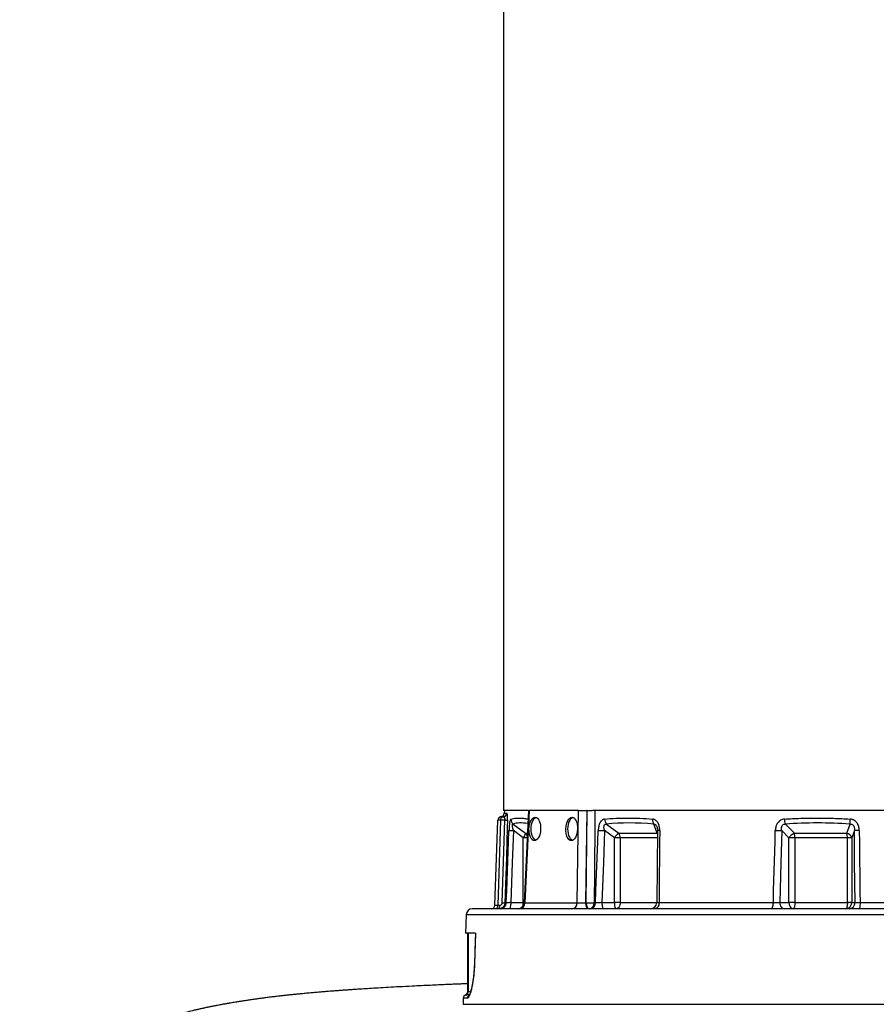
# Model space of a CAD drawing. Header units: millimetres. Extents: x 5407 to 15347, y 2145 to 17923.
# Tile 4 of 13: x 5407 to 8894, y 6023 to 10034. Entities that reach past the tile are written whole.
import ezdxf

# ---------------------------------------------------------------- set-up
doc = ezdxf.new("R2010")
doc.units = ezdxf.units.MM
doc.header["$LTSCALE"] = 5

msp = doc.modelspace()

# ---------------------------------------------------------------- linework, layer by layer
at = {"color": 7, "linetype": 'Continuous', "lineweight": 25}
for p, q in [((7376.9, 14387.6), (7376.9, 6812.6)), ((7368.9, 6787.6), (7375.2, 6787.6)), ((7478, 6812.6), (7376.9, 6812.6)), ((7380.1, 6812.6), (7379.7, 6802.1)), ((7478, 6812.6), (7460.1, 6436.4)), ((7481.4, 6812.6), (7463.5, 6436.8)), ((7478, 6812.6), (7481.4, 6812.6)), ((7681.4, 6812.6), (7481.4, 6812.6)), ((7676.6, 6436.8), (7681.4, 6812.6)), ((7681.4, 6812.6), (7715.5, 6812.6)), ((7715.5, 6812.6), (7710.7, 6436.8)), ((7713.3, 6436.8), (7716.6, 6812.6)), ((7716.6, 6812.6), (7715.5, 6812.6)), ((10816.9, 6812.6), (7738.8, 6812.6)), ((7341.9, 6427.1), (7353.9, 6773.2)), ((7365, 6773.2), (7353, 6427.1)), ((7381.9, 6773.2), (7365, 6773.2)), ((7371.3, 6436.8), (7381.9, 6773.2)), ((7416, 6757.7), (7465.9, 6720.1)), ((7795.8, 6757.7), (7845.7, 6720.1)), ((8002.1, 6720.1), (7988.7, 6757.7)), ((8524.3, 6757.7), (8560.8, 6720.1)), ((8774.4, 6720.1), (8787.7, 6757.7)), ((7456.9, 6701), (7417.1, 6730.9)), ((7456.9, 6437.6), (7456.9, 6701)), ((7827.9, 6701), (7788.1, 6730.9)), ((7827.9, 6437.6), (7827.9, 6701)), ((7852, 6701), (7827.9, 6701)), ((7845.7, 6720.1), (8002.1, 6720.1)), ((7852, 6701), (7852, 6437.6)), ((8003.4, 6731.2), (8000.5, 6437.4)), ((8538.9, 6701), (8509.8, 6730.9)), ((8538.9, 6437.6), (8538.9, 6701)), ((8563.1, 6701), (8538.9, 6701)), ((8560.8, 6720.1), (8774.4, 6720.1)), ((8776.7, 6701), (8563.1, 6701)), ((8563.1, 6701), (8563.1, 6437.6)), ((8776.7, 6437.6), (8776.7, 6701)), ((8794.4, 6701), (8776.7, 6701)), ((8805, 6730.9), (8794.4, 6701)), ((8794.4, 6701), (8794.4, 6437.6)), ((7353, 6427.1), (7360.9, 6427.1)), ((7387.9, 6436.8), (7382.3, 6436.8)), ((7406.2, 6437.6), (7456.9, 6437.6)), ((7463.5, 6436.8), (7676.6, 6436.8)), ((7710.7, 6436.8), (7713.3, 6436.8)), ((7751.3, 6436.8), (7745.3, 6436.8)), ((7777.2, 6437.6), (7827.9, 6437.6)), ((7852, 6437.6), (7827.9, 6437.6)), ((8475.2, 6436.8), (8009.7, 6436.8)), ((8501.9, 6437.6), (8538.9, 6437.6)), ((8563.1, 6437.6), (8538.9, 6437.6)), ((8563.1, 6437.6), (8776.7, 6437.6)), ((8794.4, 6437.6), (8776.7, 6437.6)), ((8794.4, 6437.6), (8807.9, 6437.6)), ((9365.7, 6436.8), (8828.2, 6436.8)), ((7224.6, 6388.5), (7221.9, 6312.6)), ((10749, 6412.6), (7249.6, 6412.6)), ((7262.8, 6312.6), (7221.9, 6312.6)), ((7231.9, 6073.7), (7231.9, 6312.6)), ((7232.2, 6312.6), (7232.2, 6073.8)), ((7262.5, 6312.6), (7258.2, 6188.1)), ((7262.5, 6312.6), (7262.8, 6312.6)), ((7212.7, 6048.2), (7211.8, 6023.4))]:
    msp.add_line(p, q, dxfattribs=at)
at = {"color": 8, "linetype": 'Continuous', "lineweight": 25}
for p, q in [((7367.1, 6787.7), (7367.2, 6787.7)), ((7379.7, 6802.1), (7390.1, 6802.1)), ((7472.7, 6701), (7456.9, 6701)), ((7465.9, 6720.1), (7473.6, 6720.1)), ((8003.1, 6701), (7852, 6701)), ((8002.1, 6720.1), (8003.5, 6718.3)), ((7460.2, 6437.6), (7456.9, 6437.6)), ((7852, 6437.6), (8000.5, 6437.6)), ((10969.3, 6388.5), (7224.6, 6388.5)), ((7211.8, 6023.4), (9096.9, 6023.4)), ((7229.6, 6048.2), (7212.7, 6048.2))]:
    msp.add_line(p, q, dxfattribs=at)
at = {"color": 7, "linetype": 'Continuous', "lineweight": 25, "flags": 128}
for points in [[(7489.1, 6737.6), (7489.6, 6746.9), (7491, 6755.8), (7493.1, 6764), (7496.1, 6771.2), (7499.7, 6777.1), (7503.8, 6781.5), (7508.3, 6784.2), (7509.2, 6784.6)], [(7639.1, 6737.6), (7639.6, 6746.9), (7641, 6755.8), (7643.1, 6764), (7646.1, 6771.2), (7649.7, 6777.1), (7653.8, 6781.5), (7658.3, 6784.2), (7659.2, 6784.6)], [(7748.7, 6812.6), (7748.2, 6762.7), (7746.5, 6562.9), (7745.3, 6436.8)], [(7392.9, 6773.2), (7391.9, 6743.2), (7388.2, 6623.3), (7382.3, 6436.8)], [(7507.8, 6691.2), (7503.8, 6693.7), (7499.7, 6698.1), (7496.1, 6704), (7493.1, 6711.2), (7491, 6719.5), (7489.6, 6728.4), (7489.1, 6737.6)], [(7657.8, 6691.2), (7653.8, 6693.7), (7649.7, 6698.1), (7646.1, 6704), (7643.1, 6711.2), (7641, 6719.5), (7639.6, 6728.4), (7639.1, 6737.6)], [(7387.9, 6436.8), (7389.8, 6486.7), (7397.2, 6686.6), (7398.9, 6731.8)], [(7398.9, 6731.8), (7399.7, 6731.7), (7401, 6731.7), (7402.8, 6731.6), (7405, 6731.4), (7407.6, 6731.3), (7410.5, 6731.2), (7413.7, 6731.1), (7417.1, 6730.9)], [(7417.1, 6730.9), (7412.2, 6599.7), (7406.2, 6437.6)], [(7751.3, 6436.8), (7753.1, 6486.7), (7760.5, 6686.6), (7762.2, 6731.8)], [(7762.2, 6731.8), (7764.7, 6731.7), (7767.5, 6731.7), (7770.6, 6731.6), (7773.9, 6731.4), (7777.4, 6731.3), (7781, 6731.2), (7784.5, 6731.1), (7788.1, 6730.9)], [(7788.1, 6730.9), (7783.2, 6599.7), (7777.2, 6437.6)], [(8012.6, 6731.8), (8012.1, 6681.8), (8010.2, 6482), (8009.7, 6436.8)], [(8475.2, 6436.8), (8476.5, 6486.7), (8482, 6686.6), (8483.2, 6731.8)], [(8483.2, 6731.8), (8486.6, 6731.7), (8490.2, 6731.7), (8493.8, 6731.6), (8497.3, 6731.4), (8500.8, 6731.3), (8504.1, 6731.2), (8507.1, 6731.1), (8509.8, 6730.9)], [(8509.8, 6730.9), (8506.2, 6599.7), (8501.9, 6437.6)], [(8807.9, 6437.6), (8806.3, 6599.7), (8805, 6730.9)], [(8825.2, 6731.8), (8825.7, 6681.8), (8827.8, 6482), (8828.2, 6436.8)], [(7406.2, 6437.6), (7406.1, 6432.8), (7405.7, 6428.1), (7405.1, 6423.7), (7404.3, 6420), (7403.3, 6416.8), (7402.2, 6414.5), (7401, 6413.1), (7399.8, 6412.6)], [(7710.7, 6436.8), (7711, 6432), (7711.8, 6427.5), (7713, 6423.3), (7714.5, 6419.6), (7716.4, 6416.7), (7718.5, 6414.5), (7720.8, 6413.1), (7723.2, 6412.6)], [(7713.3, 6436.8), (7713.6, 6432), (7714.4, 6427.5), (7715.6, 6423.3), (7717.1, 6419.6), (7719, 6416.7), (7721.1, 6414.5), (7723.4, 6413.1), (7725.8, 6412.6)], [(7777.2, 6437.6), (7777.4, 6432.8), (7777.7, 6428.1), (7778.3, 6423.7), (7779.1, 6420), (7780.1, 6416.8), (7781.2, 6414.5), (7782.4, 6413.1), (7783.7, 6412.6)], [(7827.9, 6437.6), (7828, 6432.8), (7828.4, 6428.1), (7829, 6423.7), (7829.8, 6420), (7830.8, 6416.8), (7831.9, 6414.5), (7833.1, 6413.1), (7834.4, 6412.6)], [(7852, 6437.6), (7851.7, 6432.8), (7850.7, 6428.1), (7849.1, 6423.7), (7846.9, 6420), (7844.2, 6416.8), (7841.1, 6414.5), (7837.8, 6413.1), (7834.4, 6412.6)], [(8009.7, 6436.8), (8009.3, 6432), (8008.4, 6427.5), (8006.9, 6423.3), (8004.9, 6419.6), (8002.6, 6416.7), (7999.9, 6414.5), (7997, 6413.1), (7994, 6412.6)], [(8466.2, 6412.6), (8467.9, 6413.1), (8469.6, 6414.5), (8471.1, 6416.7), (8472.4, 6419.6), (8473.5, 6423.3), (8474.4, 6427.5), (8474.9, 6432), (8475.2, 6436.8)], [(8501.9, 6437.6), (8502.2, 6432.8), (8503.2, 6428.1), (8504.8, 6423.7), (8507, 6420), (8509.7, 6416.8), (8512.8, 6414.5), (8516.1, 6413.1), (8519.5, 6412.6)], [(8538.9, 6437.6), (8539.3, 6432.8), (8540.3, 6428.1), (8541.9, 6423.7), (8544.1, 6420), (8546.8, 6416.8), (8549.9, 6414.5), (8553.2, 6413.1), (8556.6, 6412.6)], [(8563.1, 6437.6), (8563, 6432.8), (8562.6, 6428.1), (8562, 6423.7), (8561.2, 6420), (8560.2, 6416.8), (8559.1, 6414.5), (8557.9, 6413.1), (8556.6, 6412.6)], [(8776.7, 6437.6), (8776.6, 6432.8), (8776.2, 6428.1), (8775.6, 6423.7), (8774.8, 6420), (8773.8, 6416.8), (8772.7, 6414.5), (8771.5, 6413.1), (8770.2, 6412.6)], [(8828.2, 6436.8), (8828.1, 6432), (8827.9, 6427.5), (8827.5, 6423.3), (8827, 6419.6), (8826.5, 6416.7), (8825.8, 6414.5), (8825.1, 6413.1), (8824.3, 6412.6)], [(7262.8, 6312.6), (7261.7, 6282.7), (7258.5, 6188.2)], [(7231.7, 6070.8), (7231.8, 6071.7), (7231.9, 6073.7)]]:
    msp.add_lwpolyline(points, dxfattribs=at)
at = {"color": 8, "linetype": 'Continuous', "lineweight": 25, "flags": 128}
msp.add_lwpolyline([(7258.2, 6188.1), (7258.2, 6188.2), (7258.5, 6188.2)], dxfattribs=at)
at = {"color": 7, "linetype": 'Continuous', "lineweight": 25}
for centre, radius, start, end in [((7368.9, 6772.9), 15, 97.1395, 178.0014), ((7368.9, 6772.6), 15, 90, 178), ((7381.8, 6776.4), 17.1, 138.9748, 191.0181), ((7364.7, 6802.6), 15, 279.0495, 358), ((7375.2, 6802.6), 15, 270.1668, 358.1819), ((7359.5, 6680.4), 92.9, 86.5724, 93.4276), ((7387.4, 6898.5), 125.5, 267.4912, 272.5088), ((7432.4, 6777.1), 25.4, 178.717, 229.9439), ((7818.1, 6777.7), 29.9, 179.9609, 221.9562), ((8014.5, 6774.5), 30.8, 174.0088, 213.0778), ((8577.2, 6779.3), 57.2, 181.6297, 202.2301), ((8884.2, 6769.3), 97.2, 175.0644, 186.8937), ((7427.6, 6726.5), 38.9, 318.9044, 350.5007), ((7891.8, 6659.3), 76.3, 127.1638, 146.917), ((7822, 6701.7), 30, 358.6199, 37.8779), ((8574.6, 6682.4), 40.2, 110.0667, 152.4355), ((8493.8, 6702.3), 69.3, 358.8852, 14.8782), ((8768.6, 6694.1), 26.7, 14.9583, 77.4945), ((8707.4, 6702.3), 69.3, 358.8852, 14.8782), ((8825.4, 6494.9), 236.9, 90.0277, 94.9186), ((7326.9, 6427.6), 15, 270, 358), ((7336.2, 6423.8), 17.1, 318.9748, 11.0181), ((7344.1, 6423.8), 17.1, 318.9748, 11.0181), ((7363.1, 6437.5), 24.8, 270.3357, 358.3637), ((7376.8, 6563.3), 126.7, 267.5167, 272.4833), ((7435.1, 6437.6), 25, 270, 357.2816), ((7440.1, 6435.9), 23.4, 274.2201, 2.0086), ((7653.2, 6435.9), 23.4, 274.2201, 2.0086), ((7729.3, 6885.3), 448.8, 267.9562, 272.0438), ((7722.9, 6435), 22.6, 277.5676, 4.4843), ((7728.8, 6435), 22.5, 277.7159, 4.5822), ((7975.4, 6437.6), 25, 270.0097, 359.5925), ((8769.8, 6437.2), 24.6, 271.0102, 0.9758), ((8783.4, 6437.2), 24.6, 271.0102, 0.9758), ((7249.6, 6387.6), 25, 90, 178), ((7227.7, 6047.6), 15, 111.0282, 178), ((7216.9, 6075.6), 15, 291.433, 359.8456), ((7217.3, 6073.6), 14.8, 299.9091, 0.848)]:
    msp.add_arc(centre, radius, start, end, dxfattribs=at)
at = {"color": 8, "linetype": 'Continuous', "lineweight": 25}
for centre, radius, start, end in [((7449.5, 6701.3), 25, 19.0818, 48.8773), ((8009.9, 6703.2), 28.7, 84.6128, 103.1904), ((7376.6, 6437), 80.3, 350.3352, 0.4834), ((7217, 6073.7), 15, 299.5071, 348.6589), ((7244.6, 6047.7), 15, 121.3628, 178.1111)]:
    msp.add_arc(centre, radius, start, end, dxfattribs=at)
at = {"color": 7, "linetype": 'Continuous', "lineweight": 25}
for centre in [(7504.1, 6737.6), (7654.1, 6737.6)]:
    msp.add_ellipse(centre, major_axis=(1.9, 47.5), ratio=0.499391, dxfattribs=at)
at = {"color": 8, "linetype": 'Continuous', "lineweight": 25}
for centre, major_axis, ratio, start_param, end_param in [((9130.8, 5298.7), (1733.9, -1446.1), 0.12953, 2.928851, 3.065832), ((7485.2, 6437.6), (25.1, 1.2), 0.012651, 2.617091, 3.14156)]:
    msp.add_ellipse(centre, major_axis=major_axis, ratio=ratio, start_param=start_param, end_param=end_param, dxfattribs=at)
at = {"color": 7, "linetype": 'Continuous', "lineweight": 25}
for centre, major_axis, ratio, start_param, end_param in [((9121.7, 5298.7), (1662.3, -1299.1), 0.405307, 2.584852, 2.741491), ((9106, 5298.7), (1626.9, -861.5), 0.727121, 2.121931, 2.27857), ((7356.9, 6427.6), (15, 0.5), 0.02664, 3.139731, 4.447793), ((7698.3, 6437.6), (25, 0.3), 0.047613, 3.664276, 5.233854)]:
    msp.add_ellipse(centre, major_axis=major_axis, ratio=ratio, start_param=start_param, end_param=end_param, dxfattribs=at)
for points, knots in [([(7375.2, 6787.6), (7376.1, 6787.6), (7376.9, 6787.3), (7378.5, 6786.1), (7379.3, 6785.3), (7380.3, 6783.4), (7380.6, 6782.7), (7381.1, 6781.2), (7381.3, 6780.3), (7381.7, 6778.4), (7381.8, 6777.5), (7382, 6775.4), (7382, 6774.3), (7381.9, 6773.2)], [0, 0, 0, 0, 0.25, 0.25, 0.5, 0.5, 0.625, 0.625, 0.75, 0.75, 0.875, 0.875, 1, 1, 1, 1]), ([(7392.9, 6773.2), (7393, 6775.2), (7393, 6777.2), (7393, 6781), (7393, 6782.8), (7392.9, 6785.5), (7392.9, 6786.4), (7392.8, 6788.1), (7392.8, 6788.9), (7392.6, 6791.3), (7392.5, 6792.7), (7392.3, 6794.7), (7392.2, 6795.3), (7392.1, 6796.5), (7392, 6797), (7391.8, 6798.5), (7391.6, 6799.4), (7391.2, 6800.7), (7391, 6801.2), (7390.6, 6801.9), (7390.4, 6802.1), (7390.1, 6802.1)], [0, 0, 0, 0, 0.125, 0.125, 0.25, 0.25, 0.3125, 0.3125, 0.375, 0.375, 0.5, 0.5, 0.5625, 0.5625, 0.625, 0.625, 0.75, 0.75, 0.875, 0.875, 1, 1, 1, 1]), ([(7716.6, 6812.6), (7718.3, 6812.6), (7720, 6812.6), (7723.7, 6812.6), (7725.6, 6812.6), (7729.4, 6812.6), (7731.4, 6812.6), (7735.2, 6812.6), (7737, 6812.6), (7738.8, 6812.6)], [0, 0, 0, 0, 0.25, 0.25, 0.5, 0.5, 0.75, 0.75, 1, 1, 1, 1]), ([(7788.2, 6777.7), (7803.2, 6779.2), (7818.5, 6780.3), (7849.9, 6781.8), (7881.9, 6782.5), (7915.2, 6781.8), (7949.1, 6780.3), (7966.3, 6779.2), (7983.9, 6777.7)], [0, 0, 0, 0, 0.25, 0.25, 0.5, 0.75, 0.75, 1, 1, 1, 1]), ([(8520, 6777.7), (8541.8, 6779.2), (8563.7, 6780.3), (8607.9, 6781.8), (8652.2, 6782.5), (8697, 6781.8), (8742.1, 6780.3), (8764.7, 6779.2), (8787.4, 6777.7)], [0, 0, 0, 0, 0.25, 0.25, 0.5, 0.75, 0.75, 1, 1, 1, 1]), ([(7407, 6777.7), (7406.5, 6777.5), (7406, 6777.1), (7405, 6775.6), (7404.5, 6774.6), (7403.8, 6772.7), (7403.6, 6772), (7403.1, 6770.4), (7402.9, 6769.6), (7402.3, 6767), (7401.9, 6765), (7401.2, 6760.6), (7400.9, 6758.3), (7400.4, 6754.6), (7400.3, 6753.3), (7400, 6750.7), (7399.9, 6749.4), (7399.4, 6742.8), (7399.1, 6737.4), (7398.9, 6731.8)], [0, 0, 0, 0, 0.125, 0.125, 0.25, 0.25, 0.3125, 0.3125, 0.375, 0.375, 0.5, 0.5, 0.625, 0.625, 0.6875, 0.6875, 0.75, 0.75, 1, 1, 1, 1]), ([(7417.1, 6730.9), (7416.2, 6733.9), (7415.3, 6737), (7414.3, 6741.5), (7413.9, 6743), (7413.4, 6746), (7413.2, 6747.5), (7412.9, 6750.3), (7412.8, 6751.7), (7412.8, 6754.1), (7413, 6755.2), (7413.5, 6756.8), (7413.9, 6757.3), (7414.9, 6757.8), (7415.4, 6757.8), (7416, 6757.7)], [0, 0, 0, 0, 0.25, 0.25, 0.375, 0.375, 0.5, 0.5, 0.625, 0.625, 0.75, 0.75, 0.875, 0.875, 1, 1, 1, 1]), ([(7788.2, 6777.7), (7786.3, 6777.5), (7784.5, 6777.1), (7781.1, 6775.6), (7779.4, 6774.6), (7777, 6772.7), (7776.2, 6772), (7774.7, 6770.4), (7773.9, 6769.6), (7771.8, 6767), (7770.6, 6765), (7768.3, 6760.6), (7767.3, 6758.3), (7766, 6754.6), (7765.6, 6753.3), (7764.9, 6750.7), (7764.5, 6749.4), (7763.1, 6742.8), (7762.4, 6737.4), (7762.2, 6731.8)], [0, 0, 0, 0, 0.125, 0.125, 0.25, 0.25, 0.3125, 0.3125, 0.375, 0.375, 0.5, 0.5, 0.625, 0.625, 0.6875, 0.6875, 0.75, 0.75, 1, 1, 1, 1]), ([(7788.1, 6730.9), (7787.2, 6733.9), (7786.4, 6737), (7785.8, 6741.5), (7785.6, 6743), (7785.6, 6746), (7785.6, 6747.5), (7786, 6750.3), (7786.3, 6751.7), (7787.4, 6754.1), (7788.1, 6755.2), (7790, 6756.8), (7791, 6757.3), (7793.3, 6757.8), (7794.6, 6757.8), (7795.8, 6757.7)], [0, 0, 0, 0, 0.25, 0.25, 0.375, 0.375, 0.5, 0.5, 0.625, 0.625, 0.75, 0.75, 0.875, 0.875, 1, 1, 1, 1]), ([(8012.6, 6731.8), (8012.6, 6734.6), (8012.5, 6737.3), (8012, 6742.8), (8011.6, 6745.5), (8010.4, 6750.8), (8009.7, 6753.4), (8008.3, 6757.1), (8007.8, 6758.3), (8006.7, 6760.6), (8006.1, 6761.7), (8004.8, 6763.9), (8004.1, 6765), (8002.7, 6766.9), (8001.9, 6767.9), (7999.5, 6770.6), (7997.8, 6772.1), (7995, 6774), (7994.1, 6774.6), (7992.1, 6775.6), (7991.1, 6776), (7988.1, 6777.1), (7986, 6777.5), (7983.9, 6777.7)], [0, 0, 0, 0, 0.125, 0.125, 0.25, 0.25, 0.375, 0.375, 0.4375, 0.4375, 0.5, 0.5, 0.5625, 0.5625, 0.625, 0.625, 0.75, 0.75, 0.8125, 0.8125, 0.875, 0.875, 1, 1, 1, 1]), ([(8001.1, 6746.1), (8001.5, 6744.9), (8002.4, 6742.2), (8003.2, 6737), (8003.3, 6733.1), (8003.3, 6731.2)], [0, 0, 0, 0, 0.273506, 0.627346, 1, 1, 1, 1]), ([(8520, 6777.7), (8517.4, 6777.5), (8514.8, 6777.1), (8509.7, 6775.6), (8507.3, 6774.6), (8503.8, 6772.7), (8502.7, 6772), (8500.5, 6770.4), (8499.5, 6769.6), (8496.5, 6767), (8494.6, 6765), (8491.4, 6760.6), (8490, 6758.3), (8488.2, 6754.6), (8487.6, 6753.3), (8486.6, 6750.7), (8486.2, 6749.4), (8484.2, 6742.8), (8483.4, 6737.4), (8483.2, 6731.8)], [0, 0, 0, 0, 0.125, 0.125, 0.25, 0.25, 0.3125, 0.3125, 0.375, 0.375, 0.5, 0.5, 0.625, 0.625, 0.6875, 0.6875, 0.75, 0.75, 1, 1, 1, 1]), ([(8509.8, 6730.9), (8509.1, 6733.9), (8508.7, 6737), (8508.6, 6741.5), (8508.7, 6743), (8509.1, 6746), (8509.4, 6747.5), (8510.4, 6750.3), (8511.1, 6751.7), (8512.9, 6754.1), (8514, 6755.2), (8516.6, 6756.8), (8518, 6757.3), (8521.1, 6757.8), (8522.7, 6757.8), (8524.3, 6757.7)], [0, 0, 0, 0, 0.25, 0.25, 0.375, 0.375, 0.5, 0.5, 0.625, 0.625, 0.75, 0.75, 0.875, 0.875, 1, 1, 1, 1]), ([(8825.2, 6731.8), (8825.2, 6734.6), (8825, 6737.3), (8824.2, 6742.8), (8823.6, 6745.5), (8822, 6750.8), (8821, 6753.4), (8819.2, 6757.1), (8818.5, 6758.3), (8817, 6760.6), (8816.3, 6761.7), (8814.6, 6763.9), (8813.7, 6765), (8811.8, 6766.9), (8810.8, 6767.9), (8807.7, 6770.6), (8805.4, 6772.1), (8801.8, 6774), (8800.6, 6774.6), (8798, 6775.6), (8796.7, 6776), (8792.8, 6777.1), (8790.1, 6777.5), (8787.4, 6777.7)], [0, 0, 0, 0, 0.125, 0.125, 0.25, 0.25, 0.375, 0.375, 0.4375, 0.4375, 0.5, 0.5, 0.5625, 0.5625, 0.625, 0.625, 0.75, 0.75, 0.8125, 0.8125, 0.875, 0.875, 1, 1, 1, 1]), ([(8787.7, 6757.7), (8789.2, 6757.8), (8790.7, 6757.8), (8793.7, 6757.3), (8795.2, 6756.8), (8797.8, 6755.2), (8799, 6754.1), (8801.1, 6751.7), (8801.9, 6750.4), (8802.9, 6748.3), (8803.2, 6747.5), (8803.7, 6746), (8803.9, 6745.3), (8804.5, 6743.1), (8804.8, 6741.6), (8805.3, 6737), (8805.3, 6733.9), (8805, 6730.9)], [0, 0, 0, 0, 0.125, 0.125, 0.25, 0.25, 0.375, 0.375, 0.5, 0.5, 0.5625, 0.5625, 0.625, 0.625, 0.75, 0.75, 1, 1, 1, 1]), ([(7382.3, 6436.8), (7382.2, 6435.1), (7382, 6433.5), (7381.3, 6430.4), (7380.8, 6428.9), (7379.4, 6425.9), (7378.6, 6424.6), (7376.8, 6421.9), (7375.7, 6420.7), (7373.4, 6418.5), (7372.1, 6417.5), (7369.4, 6415.8), (7367.9, 6415), (7365, 6413.8), (7363.4, 6413.4), (7360.2, 6412.8), (7358.6, 6412.6), (7357, 6412.6)], [0, 0, 0, 0, 0.125, 0.125, 0.25, 0.25, 0.375, 0.375, 0.5, 0.5, 0.625, 0.625, 0.75, 0.75, 0.875, 0.875, 1, 1, 1, 1]), ([(7360.9, 6427.1), (7361.5, 6427.1), (7362.2, 6427.2), (7363.4, 6427.4), (7364.1, 6427.6), (7365.9, 6428.2), (7367, 6428.9), (7369, 6430.7), (7369.8, 6431.7), (7370.6, 6433.5), (7370.9, 6434.2), (7371.2, 6435.4), (7371.3, 6436.1), (7371.3, 6436.8)], [0, 0, 0, 0, 0.125, 0.125, 0.25, 0.25, 0.5, 0.5, 0.75, 0.75, 0.875, 0.875, 1, 1, 1, 1]), ([(7406.2, 6437.6), (7403.9, 6437.5), (7401.7, 6437.5), (7398.6, 6437.3), (7397.6, 6437.3), (7395.8, 6437.2), (7394.9, 6437.2), (7393.3, 6437.1), (7392.5, 6437), (7391.2, 6437), (7390.6, 6436.9), (7389.1, 6436.8), (7388.3, 6436.8), (7387.9, 6436.8)], [0, 0, 0, 0, 0.25, 0.25, 0.375, 0.375, 0.5, 0.5, 0.625, 0.625, 0.75, 0.75, 1, 1, 1, 1]), ([(7777.2, 6437.6), (7774.9, 6437.5), (7772.5, 6437.5), (7768.9, 6437.3), (7767.7, 6437.3), (7765.3, 6437.2), (7764.2, 6437.2), (7761.9, 6437.1), (7760.8, 6437), (7758.6, 6437), (7757.6, 6436.9), (7754.6, 6436.8), (7752.8, 6436.8), (7751.3, 6436.8)], [0, 0, 0, 0, 0.25, 0.25, 0.375, 0.375, 0.5, 0.5, 0.625, 0.625, 0.75, 0.75, 1, 1, 1, 1]), ([(8501.9, 6437.6), (8500.2, 6437.5), (8498.2, 6437.5), (8495.1, 6437.3), (8494, 6437.3), (8491.7, 6437.2), (8490.6, 6437.2), (8488.2, 6437.1), (8487, 6437), (8484.6, 6437), (8483.4, 6436.9), (8479.8, 6436.8), (8477.4, 6436.8), (8475.2, 6436.8)], [0, 0, 0, 0, 0.25, 0.25, 0.375, 0.375, 0.5, 0.5, 0.625, 0.625, 0.75, 0.75, 1, 1, 1, 1]), ([(8828.2, 6436.8), (8825.8, 6436.8), (8823.5, 6436.8), (8820.3, 6436.9), (8819.2, 6437), (8817.2, 6437), (8816.3, 6437.1), (8814.5, 6437.2), (8813.7, 6437.2), (8812.1, 6437.3), (8811.4, 6437.3), (8809.5, 6437.4), (8808.6, 6437.5), (8807.9, 6437.6)], [0, 0, 0, 0, 0.25, 0.25, 0.375, 0.375, 0.5, 0.5, 0.625, 0.625, 0.75, 0.75, 1, 1, 1, 1]), ([(7258.5, 6188.2), (7258.2, 6178.9), (7257.7, 6169.7), (7256.8, 6158.4), (7256.6, 6156.1), (7256.2, 6151.6), (7256, 6149.4), (7255.4, 6142.8), (7254.9, 6138.5), (7253.9, 6130.1), (7253.4, 6126), (7252.5, 6119.9), (7252.2, 6117.9), (7251.6, 6113.9), (7251.3, 6112), (7249.7, 6102.4), (7248.3, 6095.4), (7246.2, 6085.7), (7245.5, 6082.7), (7244.3, 6078.3), (7244, 6076.9), (7243.2, 6074.1), (7242.8, 6072.8), (7240.9, 6066.5), (7239.4, 6062.2), (7237.2, 6057), (7236.4, 6055.4), (7235, 6052.8), (7234.2, 6051.7), (7232.2, 6049.1), (7230.8, 6048.2), (7229.6, 6048.2)], [0, 0, 0, 0, 0.125, 0.125, 0.15625, 0.15625, 0.1875, 0.1875, 0.25, 0.25, 0.3125, 0.3125, 0.34375, 0.34375, 0.375, 0.375, 0.5, 0.5, 0.5625, 0.5625, 0.59375, 0.59375, 0.625, 0.625, 0.75, 0.75, 0.8125, 0.8125, 0.875, 0.875, 1, 1, 1, 1]), ([(7258.1, 6188.1), (7258.1, 6186.5), (7257.9, 6180), (7257.2, 6168.7), (7256.2, 6154.5), (7254.8, 6140.7), (7253.2, 6127.4), (7251.4, 6114.8), (7249.4, 6103.1), (7247.2, 6092.5), (7245, 6083.1), (7242.8, 6075), (7240.7, 6068.7), (7238.9, 6064), (7237.6, 6061.2), (7236.7, 6059.7), (7236.7, 6059.7), (7236.6, 6059.7)], [0, 0, 0, 0, 0.026118, 0.103406, 0.180554, 0.25708, 0.3344, 0.41168, 0.487975, 0.564768, 0.641252, 0.715862, 0.790226, 0.854669, 0.913999, 0.967536, 1, 1, 1, 1]), ([(7231.9, 6107.2), (7223.1, 6106.9), (7208.3, 6106.3), (7186.3, 6105.4), (7164.6, 6104.5), (7139.1, 6103.4), (7110, 6102.1), (7077.4, 6100.6), (7041.6, 6099), (6999.5, 6096.9), (6954.3, 6094.6), (6908.6, 6092.1), (6867.9, 6089.8), (6832.1, 6087.6), (6802.6, 6085.8), (6778.6, 6084.2), (6759.1, 6082.9), (6741, 6081.6), (6723.7, 6080.4), (6707.5, 6079.2), (6692.2, 6078), (6678, 6077), (6663.8, 6075.8), (6648.6, 6074.6), (6631.6, 6073.2), (6612.2, 6071.6), (6591.2, 6069.7), (6569.9, 6067.7), (6549.2, 6065.8), (6529.9, 6063.8), (6511.8, 6062), (6494.6, 6060.1), (6478.1, 6058.3), (6461.2, 6056.4), (6443.2, 6054.3), (6423.7, 6051.9), (6404.3, 6049.4), (6386.6, 6047.1), (6371, 6044.9), (6356, 6042.8), (6340.6, 6040.6), (6325.1, 6038.3), (6312.8, 6036.4), (6303.8, 6035), (6296.9, 6033.9), (6289.1, 6032.7), (6279.9, 6031.2), (6269.9, 6029.5), (6261, 6028), (6254, 6026.7), (6248.9, 6025.8), (6244, 6025), (6238.6, 6024), (6232.4, 6022.9), (6222.2, 6021), (6209.1, 6018.5), (6193.9, 6015.5), (6179.7, 6012.7), (6165.9, 6009.8), (6152, 6006.8), (6138.2, 6003.7), (6124.4, 6000.5), (6105.8, 5996.1), (6082.5, 5990.3), (6054.3, 5982.6), (6028.5, 5975.1), (6005.1, 5967.8), (5985.4, 5961.2), (5965.9, 5954.3), (5946.8, 5947.1), (5928.4, 5939.7), (5912.6, 5933), (5899.5, 5927.2), (5886.2, 5921), (5870.7, 5913.5), (5853.2, 5904.5), (5834.2, 5894.1), (5811.3, 5880.7), (5787.8, 5865.7), (5764.5, 5849.4), (5743.9, 5834), (5724.5, 5818.4), (5707.1, 5803.3), (5690.7, 5788.2), (5675.4, 5773.2), (5659.4, 5756.5), (5642.9, 5738.2), (5626, 5717.9), (5609, 5695.8), (5591.4, 5670.8), (5573.4, 5642.7), (5555.6, 5611.2), (5540.7, 5580.9), (5528.3, 5551.7), (5518.6, 5525.5), (5510.4, 5499.2), (5503.6, 5473.8), (5498.2, 5449.9), (5494, 5427.5), (5490.7, 5406.8), (5487.5, 5387.7), (5484.6, 5370.2), (5481.7, 5354.1), (5478.9, 5339.4), (5476.3, 5326.4), (5473.6, 5314.6), (5471, 5304.8), (5468.7, 5296.6), (5466.1, 5285.9), (5463.5, 5274.6), (5460.9, 5262.1), (5457.6, 5245.4), (5453.7, 5223.5), (5449.1, 5194.9), (5444.4, 5163.5), (5439.8, 5129.2), (5435.1, 5092), (5430.5, 5052), (5426.1, 5009.3), (5422, 4965), (5418.4, 4919.9), (5415.3, 4874.8), (5412.6, 4829.7), (5409.3, 4759.2), (5406.7, 4663.2), (5407.1, 4542.1), (5410.2, 4446.8), (5413.9, 4378.3), (5416.5, 4336.9), (5419.4, 4298.3), (5422.5, 4262.4), (5425.7, 4229.3), (5429, 4199), (5432.4, 4171.4), (5435.8, 4146.7), (5439.3, 4124.8), (5442.4, 4108.8), (5444.7, 4098.4), (5446.6, 4089.6), (5448.8, 4078.2), (5451.1, 4064.9), (5453.5, 4049.7), (5456, 4032.7), (5458.7, 4013.9), (5461.5, 3993.3), (5464.5, 3970.9), (5467.9, 3946.5), (5471.6, 3920.2), (5475.8, 3891.8), (5480.5, 3861.2), (5485.9, 3828.4), (5492.1, 3794.9), (5500.8, 3761), (5511, 3728.3), (5522.6, 3697.1), (5535.4, 3667.4), (5550.5, 3636.4), (5568.1, 3604.7), (5588.5, 3572.6), (5609.2, 3543.3), (5630.4, 3516.5), (5650.9, 3492.8), (5672, 3470.5), (5693.2, 3449.9), (5714.3, 3431.1), (5733.7, 3415.1), (5752.6, 3400.5), (5770, 3387.9), (5787, 3376.3), (5803.3, 3365.8), (5821.4, 3354.8), (5837.6, 3345.6), (5851.2, 3338.3), (5862, 3332.7), (5871.2, 3328), (5878.6, 3324.4), (5885.5, 3321.2), (5893, 3317.6), (5902.6, 3313.3), (5913.3, 3308.6), (5924.1, 3304), (5932.9, 3300.5), (5940, 3297.7), (5946.1, 3295.3), (5953.1, 3292.6), (5961.3, 3289.5), (5970.3, 3286.2), (5980.2, 3282.8), (5989.7, 3279.5), (5998.4, 3276.6), (6006.3, 3274.1), (6014.1, 3271.6), (6022.1, 3269.1), (6030.6, 3266.5), (6040.1, 3263.7), (6052.8, 3260.1), (6067.8, 3256), (6084.1, 3251.7), (6099.1, 3247.9), (6113.6, 3244.4), (6128.8, 3240.8), (6145.4, 3237), (6163.5, 3233.1), (6182.5, 3229.2), (6201.2, 3225.4), (6218.5, 3222.1), (6233.5, 3219.4), (6247.3, 3216.9), (6261.2, 3214.5), (6276.5, 3211.9), (6292.4, 3209.3), (6307.6, 3206.9), (6321.2, 3204.8), (6333.4, 3203), (6345.3, 3201.2), (6358.3, 3199.4), (6373.4, 3197.3), (6390.6, 3195), (6409.2, 3192.5), (6428.4, 3190.1), (6449.6, 3187.6), (6472.7, 3184.9), (6496.7, 3182.2), (6523.3, 3179.4), (6552.1, 3176.5), (6573.9, 3174.5), (6584.4, 3173.6)], [0, 0, 0, 0, 0.004507, 0.007556, 0.011287, 0.0157, 0.020792, 0.026562, 0.033007, 0.04005, 0.049523, 0.058199, 0.066082, 0.073177, 0.079487, 0.083896, 0.08783, 0.091546, 0.095179, 0.09873, 0.101878, 0.104959, 0.107972, 0.111161, 0.114939, 0.119227, 0.124088, 0.129174, 0.133976, 0.138581, 0.142892, 0.147043, 0.1511, 0.155151, 0.159666, 0.164718, 0.170078, 0.174821, 0.178852, 0.182697, 0.187066, 0.191679, 0.19576, 0.197631, 0.199474, 0.201717, 0.204397, 0.207514, 0.210566, 0.212426, 0.213819, 0.215206, 0.216847, 0.218743, 0.220893, 0.226252, 0.230985, 0.235332, 0.239806, 0.24437, 0.248934, 0.253497, 0.25806, 0.267623, 0.277198, 0.286826, 0.293891, 0.300579, 0.306355, 0.312397, 0.31832, 0.322237, 0.325816, 0.32918, 0.333015, 0.337444, 0.342089, 0.346484, 0.352095, 0.357005, 0.361224, 0.364833, 0.368578, 0.371475, 0.374561, 0.377839, 0.381312, 0.38498, 0.388906, 0.393186, 0.398676, 0.404747, 0.41143, 0.416856, 0.422629, 0.428151, 0.433123, 0.437556, 0.441465, 0.444869, 0.447793, 0.450292, 0.452448, 0.454387, 0.456276, 0.458297, 0.461015, 0.464079, 0.467088, 0.470037, 0.472938, 0.475802, 0.480662, 0.485519, 0.490438, 0.495486, 0.500724, 0.506211, 0.512, 0.518075, 0.524166, 0.530243, 0.536316, 0.542391, 0.55867, 0.575057, 0.591195, 0.597117, 0.602711, 0.608015, 0.613088, 0.617993, 0.622798, 0.627568, 0.632373, 0.637275, 0.642333, 0.644937, 0.647393, 0.64963, 0.651758, 0.6539, 0.656179, 0.658696, 0.661531, 0.66474, 0.668363, 0.672434, 0.676976, 0.682012, 0.687562, 0.693578, 0.699474, 0.7051, 0.710456, 0.715544, 0.720366, 0.726384, 0.731943, 0.737058, 0.741762, 0.746151, 0.75024, 0.754755, 0.758851, 0.762542, 0.766089, 0.770155, 0.773342, 0.776813, 0.780577, 0.784858, 0.787827, 0.790488, 0.792721, 0.794528, 0.795931, 0.798013, 0.800658, 0.803833, 0.806929, 0.809713, 0.811369, 0.813185, 0.815381, 0.817959, 0.820916, 0.823955, 0.82728, 0.82999, 0.832602, 0.835135, 0.837784, 0.840659, 0.843791, 0.847361, 0.853587, 0.859076, 0.864073, 0.86873, 0.873775, 0.879309, 0.88525, 0.891477, 0.897765, 0.90305, 0.907661, 0.911509, 0.915611, 0.920262, 0.925097, 0.929563, 0.933387, 0.936683, 0.939833, 0.943331, 0.947452, 0.952197, 0.957217, 0.962188, 0.967113, 0.973489, 0.97958, 0.984821, 0.992724, 1, 1, 1, 1])]:
    msp.add_open_spline(points, degree=3, knots=knots, dxfattribs=at)
at = {"color": 8, "linetype": 'Continuous', "lineweight": 25}
for points, knots in [([(7407, 6777.7), (7410.1, 6778.7), (7416.5, 6780.6), (7427.8, 6782), (7440.3, 6782.3), (7454.4, 6781.5), (7466.6, 6779.9), (7474.2, 6778.5), (7476.4, 6778.1)], [0, 0, 0, 0, 0.184901, 0.369926, 0.554951, 0.740983, 0.927015, 1, 1, 1, 1]), ([(7988.7, 6757.7), (7989.7, 6757.7), (7991.2, 6757.8), (7993.7, 6756.9), (7995.7, 6755.5), (7998.2, 6752.5), (7999.6, 6749.9), (8000.7, 6747.3), (8000.9, 6746.6), (8001.1, 6746.1)], [0, 0, 0, 0, 0.215883, 0.316338, 0.521793, 0.615127, 0.901062, 0.924653, 1, 1, 1, 1]), ([(8009.7, 6436.8), (8007.7, 6436.8), (8003.8, 6436.9), (8000.7, 6437.2), (8000.8, 6437.3), (8000.8, 6437.4)], [0, 0, 0, 0, 0.377627, 0.755519, 1, 1, 1, 1]), ([(7224.3, 6060.7), (7223.7, 6061.1), (7223.2, 6061.3), (7222.5, 6061.6), (7222.3, 6061.6), (7222.3, 6061.6)], [0, 0, 0, 0, 0.5, 0.5, 1, 1, 1, 1]), ([(7238, 6062.2), (7236.2, 6062.1), (7231.3, 6062), (7227.3, 6061.2), (7224.7, 6060.7)], [0, 0, 0, 0, 0.380312, 1, 1, 1, 1]), ([(7232.2, 6073.8), (7232.2, 6073.8), (7235.8, 6075), (7239.4, 6075.9), (7243, 6076.2), (7243.1, 6076.2)], [0, 0, 0, 0, 0.017385, 0.972967, 1, 1, 1, 1])]:
    msp.add_open_spline(points, degree=3, knots=knots, dxfattribs=at)
at = {"color": 7, "linetype": 'Continuous', "lineweight": 25}
for points in [[(7224.7, 6060.7), (7224.5, 6060.7), (7224.4, 6060.6), (7224.3, 6060.7)], [(7231.9, 6073.7), (7231.9, 6073.7), (7232, 6073.7), (7232.2, 6073.8)]]:
    msp.add_open_spline(points, degree=3, dxfattribs=at)

doc.saveas('drawing.dxf')
